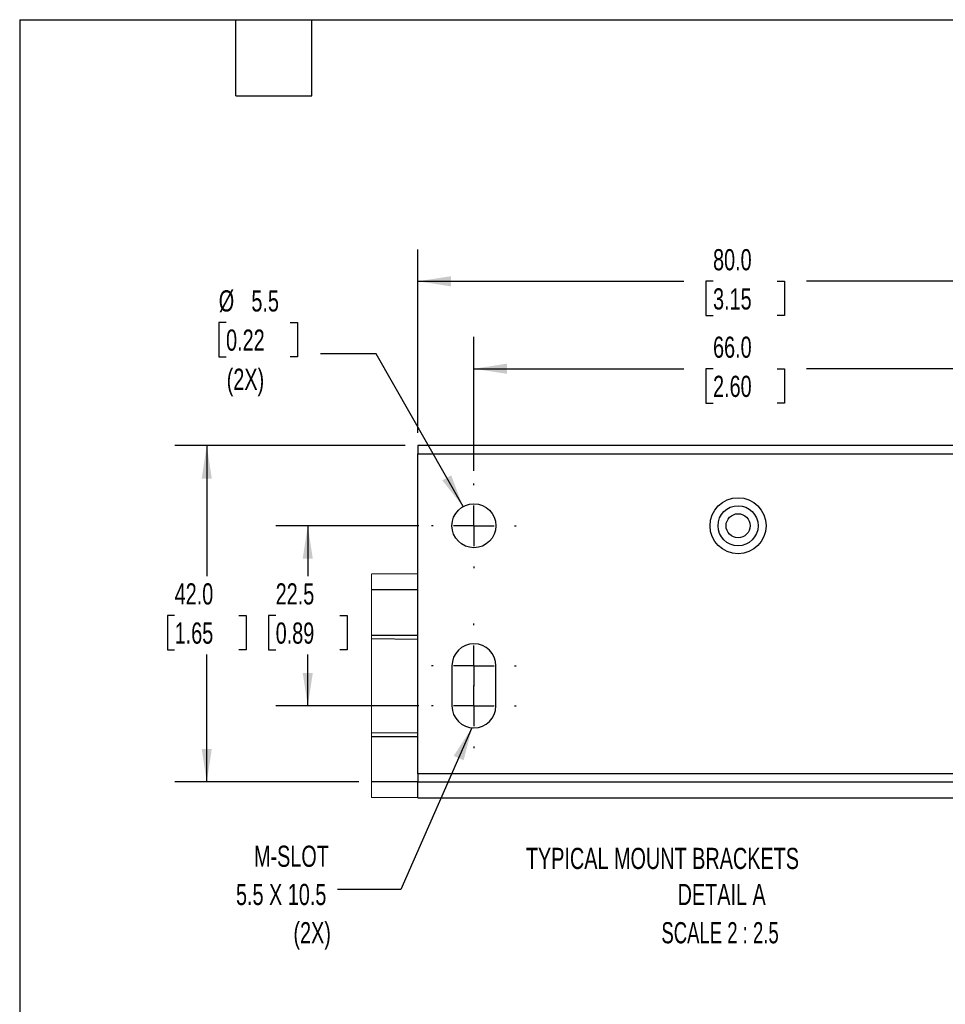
# Model space of a CAD drawing. Header units: millimetres. Extents: x 16 to 683, y 16 to 524.
# Tile 6 of 17: x 16 to 247, y 278 to 524. Entities that reach past the tile are written whole.
import ezdxf

# ---------------------------------------------------------------- set-up
doc = ezdxf.new("R2010")
doc.units = ezdxf.units.MM
doc.header["$LTSCALE"] = 2.5
doc.linetypes.add('CENTERX2', pattern=[20.32, 12.7, -2.54, 2.54, -2.54])
doc.layers.add('CENTER', color=40, linetype='CENTERX2')
doc.layers.add('DIMENSIONS', color=140, linetype='Continuous', lineweight=25)
doc.layers.add('TEXT', color=140, linetype='Continuous', lineweight=25)
doc.styles.add('SLDTEXTSTYLE0', font='TXT', dxfattribs={"width": 0.7})
doc.styles.add('SLDTEXTSTYLE2', font='TXT', dxfattribs={"width": 0.653846})
doc.dimstyles.new('SLDDIMSTYLE2', dxfattribs={"dimtxt": 0.18, "dimasz": 8.255, "dimexe": 0, "dimexo": 0.0625, "dimgap": 0, "dimtad": 0, "dimtih": 1, "dimtoh": 1, "dimdec": 0, "dimrnd": 1e-09, "dimzin": 0, "dimdsep": 46, "dimtxsty": 'Standard', "dimsah": 1, "dimcen": 0.09, "dimadec": 0, "dimazin": 0, "dimtfac": 8.255, "dimtdec": 0, "dimtofl": 0, "dimtmove": 0, "dimatfit": 3, "dimfxl": 0, "dimfrac": 2, "dimtolj": 1, "dimtzin": 0, "dimarcsym": 0})
doc.dimstyles.new('SLDDIMSTYLE5', dxfattribs={"dimtxt": 5.39502, "dimasz": 8.255, "dimexe": 0, "dimexo": 0.0625, "dimgap": 1.348755, "dimtad": 0, "dimtih": 1, "dimtoh": 1, "dimlfac": 0.5, "dimrnd": 1e-09, "dimzin": 4, "dimdsep": 46, "dimtxsty": 'SLDTEXTSTYLE0', "dimsah": 1, "dimcen": 0.09, "dimadec": 0, "dimazin": 1, "dimtfac": 1, "dimtofl": 0, "dimtmove": 0, "dimatfit": 3, "dimfxl": 0, "dimfrac": 2, "dimtolj": 1, "dimtzin": 12, "dimarcsym": 0})
doc.dimstyles.new('SLDDIMSTYLE6', dxfattribs={"dimtxt": 5.39502, "dimasz": 8.255, "dimexe": 0, "dimexo": 0.0625, "dimgap": 1.348755, "dimtad": 0, "dimtih": 1, "dimtoh": 1, "dimlfac": 0.5, "dimrnd": 1e-09, "dimzin": 12, "dimdsep": 46, "dimtxsty": 'SLDTEXTSTYLE0', "dimsah": 1, "dimcen": 0.09, "dimadec": 0, "dimazin": 3, "dimtfac": 1, "dimtofl": 0, "dimtmove": 0, "dimatfit": 3, "dimfxl": 0, "dimfrac": 2, "dimtolj": 1, "dimtzin": 12, "dimarcsym": 0})
doc.dimstyles.new('SLDDIMSTYLE7', dxfattribs={"dimtxt": 5.39502, "dimasz": 8.255, "dimexe": 0, "dimexo": 0.0625, "dimgap": 1.348755, "dimtad": 0, "dimtih": 1, "dimtoh": 1, "dimlfac": 0.5, "dimrnd": 1e-09, "dimzin": 12, "dimdsep": 46, "dimtxsty": 'SLDTEXTSTYLE0', "dimsah": 1, "dimcen": 0, "dimadec": 0, "dimazin": 3, "dimtfac": 1, "dimtofl": 0, "dimtmove": 0, "dimatfit": 3, "dimfxl": 0, "dimfrac": 2, "dimtolj": 1, "dimtzin": 12, "dimarcsym": 0})

# ---------------------------------------------------------------- blocks, each defined once
blk = doc.blocks.new('_D_7')
at = {"layer": 'DIMENSIONS'}
for p, q in [((129.38, 411.23), (129.38, 444.63)), ((261.38, 411.23), (261.38, 444.63)), ((129.38, 436.69), (181.82, 436.69)), ((189.13, 436.69), (187.32, 436.69)), ((187.32, 436.69), (187.32, 428.12)), ((205.16, 436.69), (206.97, 436.69)), ((206.97, 436.69), (206.97, 428.12)), ((261.38, 436.69), (212.47, 436.69)), ((187.32, 428.12), (189.13, 428.12)), ((206.97, 428.12), (205.16, 428.12))]:
    blk.add_line(p, q, dxfattribs=at)
for points in [[(129.38, 436.69), (137.64, 435.42), (137.64, 437.96)], [(261.38, 436.69), (253.13, 437.96), (253.13, 435.42)]]:
    blk.add_solid(points, dxfattribs=at)
at = {"layer": 'DIMENSIONS', "char_height": 5.292, "attachment_point": 1, "style": 'SLDTEXTSTYLE0'}
for s, insert in [('66.0', (189.13, 444.72)), ('2.60', (189.13, 434.94))]:
    blk.add_mtext(s, dxfattribs=dict(at, insert=insert))
blk = doc.blocks.new('_D_8')
at = {"layer": 'DIMENSIONS'}
for p, q in [((115.38, 420.65), (115.38, 466.48)), ((275.38, 420.65), (275.38, 466.48)), ((115.38, 458.54), (181.82, 458.54)), ((189.13, 458.54), (187.32, 458.54)), ((187.32, 458.54), (187.32, 449.96)), ((205.16, 458.54), (206.97, 458.54)), ((206.97, 458.54), (206.97, 449.96)), ((275.38, 458.54), (212.47, 458.54)), ((187.32, 449.96), (189.13, 449.96)), ((206.97, 449.96), (205.16, 449.96))]:
    blk.add_line(p, q, dxfattribs=at)
for points in [[(115.38, 458.54), (123.64, 457.27), (123.64, 459.81)], [(275.38, 458.54), (267.13, 459.81), (267.13, 457.27)]]:
    blk.add_solid(points, dxfattribs=at)
at = {"layer": 'DIMENSIONS', "char_height": 5.292, "attachment_point": 1, "style": 'SLDTEXTSTYLE0'}
for s, insert in [('80.0', (189.13, 466.57)), ('3.15', (189.13, 456.78))]:
    blk.add_mtext(s, dxfattribs=dict(at, insert=insert))
blk = doc.blocks.new('_D_9')
at = {"layer": 'DIMENSIONS'}
for p, q in [((115.63, 397.48), (79.92, 397.48)), ((87.86, 397.48), (87.86, 384.85)), ((79.84, 375.07), (78.03, 375.07)), ((78.03, 375.07), (78.03, 366.49)), ((95.88, 375.07), (97.69, 375.07)), ((97.69, 375.07), (97.69, 366.49)), ((78.03, 366.49), (79.84, 366.49)), ((97.69, 366.49), (95.88, 366.49)), ((87.86, 352.48), (87.86, 365.28)), ((115.63, 352.48), (79.92, 352.48))]:
    blk.add_line(p, q, dxfattribs=at)
for points in [[(87.86, 397.48), (86.59, 389.22), (89.13, 389.22)], [(87.86, 352.48), (89.13, 360.73), (86.59, 360.73)]]:
    blk.add_solid(points, dxfattribs=at)
at = {"layer": 'DIMENSIONS', "char_height": 5.292, "attachment_point": 1, "style": 'SLDTEXTSTYLE0'}
for s, insert in [('22.5', (79.84, 383.1)), ('0.89', (79.84, 373.31))]:
    blk.add_mtext(s, dxfattribs=dict(at, insert=insert))
blk = doc.blocks.new('_D_10')
at = {"layer": 'DIMENSIONS'}
for p, q in [((112.21, 417.48), (54.68, 417.48)), ((62.62, 417.48), (62.62, 384.85)), ((54.6, 375.07), (52.79, 375.07)), ((52.79, 375.07), (52.79, 366.49)), ((70.63, 375.07), (72.45, 375.07)), ((72.45, 375.07), (72.45, 366.49)), ((52.79, 366.49), (54.6, 366.49)), ((72.45, 366.49), (70.63, 366.49)), ((62.62, 333.48), (62.62, 365.28)), ((100.63, 333.48), (54.68, 333.48))]:
    blk.add_line(p, q, dxfattribs=at)
for points in [[(62.62, 417.48), (61.35, 409.22), (63.89, 409.22)], [(62.62, 333.48), (63.89, 341.73), (61.35, 341.73)]]:
    blk.add_solid(points, dxfattribs=at)
at = {"layer": 'DIMENSIONS', "char_height": 5.292, "attachment_point": 1, "style": 'SLDTEXTSTYLE0'}
for s, insert in [('42.0', (54.6, 383.1)), ('1.65', (54.6, 373.31))]:
    blk.add_mtext(s, dxfattribs=dict(at, insert=insert))
blk = doc.blocks.new('_D_11')
at = {"layer": 'DIMENSIONS'}
for p, q in [((67.45, 448.25), (65.64, 448.25)), ((65.64, 448.25), (65.64, 439.67)), ((83.49, 448.25), (85.3, 448.25)), ((85.3, 448.25), (85.3, 439.67)), ((104.97, 440.41), (91.08, 440.41)), ((126.66, 402.26), (104.97, 440.41)), ((65.64, 439.67), (67.45, 439.67)), ((85.3, 439.67), (83.49, 439.67))]:
    blk.add_line(p, q, dxfattribs=at)
blk.add_solid([(126.66, 402.26), (123.69, 410.06), (121.48, 408.81)], dxfattribs=at)
at = {"layer": 'DIMENSIONS', "char_height": 5.292, "attachment_point": 1, "style": 'SLDTEXTSTYLE0'}
for s, insert in [('%%c', (65.62, 456.28)), ('5.5', (73.77, 456.28)), ('0.22', (67.45, 446.49)), ('(2X)', (67.61, 436.71))]:
    blk.add_mtext(s, dxfattribs=dict(at, insert=insert))
blk = doc.blocks.new('SW_CENTERMARKSYMBOL_3')
at = {"layer": 'CENTER', "color": 0}
for p, q in [((0, 10.16), (0, 10.58)), ((0, 0), (0, 5.08)), ((-10.16, 0), (-10.58, 0)), ((0, 0), (-5.08, 0)), ((0, 0), (0, -5.08)), ((0, 0), (5.08, 0)), ((10.16, 0), (10.58, 0)), ((0, -10.16), (0, -10.58))]:
    blk.add_line(p, q, dxfattribs=at)
blk = doc.blocks.new('SW_CENTERMARKSYMBOL_4')
at = {"layer": 'CENTER', "color": 0}
for p, q in [((0, 10.16), (0, 10.58)), ((0, 0), (0, 5.08)), ((-10.16, 0), (-10.58, 0)), ((0, 0), (-5.08, 0)), ((0, 0), (0, -5.08)), ((0, 0), (5.08, 0)), ((10.16, 0), (10.58, 0)), ((0, -10.16), (0, -10.58))]:
    blk.add_line(p, q, dxfattribs=at)
blk = doc.blocks.new('SW_CENTERMARKSYMBOL_5')
at = {"layer": 'CENTER', "color": 0}
for p, q in [((0, 10.16), (0, 10.58)), ((0, 0), (0, 5.08)), ((-10.16, 0), (-10.58, 0)), ((0, 0), (-5.08, 0)), ((0, 0), (0, -5.08)), ((0, 0), (5.08, 0)), ((10.16, 0), (10.58, 0)), ((0, -10.16), (0, -10.58))]:
    blk.add_line(p, q, dxfattribs=at)

msp = doc.modelspace()

# ---------------------------------------------------------------- linework, layer by layer
for p, q in [((275.382, 417.478), (115.382, 417.478)), ((115.382, 417.478), (115.382, 415.478)), ((115.382, 415.478), (275.382, 415.478)), ((115.382, 335.478), (115.382, 415.478)), ((115.382, 385.478), (103.808, 385.377)), ((115.382, 381.478), (103.808, 381.478)), ((103.808, 370.177), (115.382, 370.177)), ((103.808, 369.278), (115.382, 369.177)), ((123.882, 362.478), (123.882, 352.478)), ((134.882, 352.478), (134.882, 362.478)), ((115.382, 345.778), (103.808, 345.677)), ((115.382, 344.778), (103.808, 344.778)), ((115.382, 335.478), (115.382, 333.478)), ((275.382, 335.478), (115.382, 335.478)), ((115.382, 333.478), (103.808, 333.478)), ((115.382, 329.478), (115.382, 333.478)), ((115.382, 333.478), (275.382, 333.478)), ((115.382, 329.478), (103.808, 329.579)), ((115.382, 329.478), (286.16, 329.478))]:
    msp.add_line(p, q)
at = {"color": 7, "linetype": 'Continuous', "lineweight": 18}
msp.add_line((103.808, 385.377), (103.808, 329.579), dxfattribs=at)
for centre, radius in [((195.382, 397.478), 7), ((129.382, 397.478), 5.5), ((195.382, 397.478), 5), ((195.382, 397.478), 3)]:
    msp.add_circle(centre, radius)
for centre, start, end in [((129.382, 362.478), 0.00016, 179.99984), ((129.382, 352.478), 180.00023, 359.99977)]:
    msp.add_arc(centre, 5.5, start, end)
at = {"layer": 'TEXT'}
for p, q in [((15.875, 523.875), (682.625, 523.875)), ((15.875, 523.875), (15.875, 15.875)), ((69.85, 504.825), (69.85, 523.875)), ((88.9, 504.825), (88.9, 523.875)), ((69.85, 504.825), (88.9, 504.825))]:
    msp.add_line(p, q, dxfattribs=at)

# ---------------------------------------------------------------- block references
at = {"layer": 'CENTER'}
for name, p in [('SW_CENTERMARKSYMBOL_5', (129.382, 397.478)), ('SW_CENTERMARKSYMBOL_4', (129.382, 362.478)), ('SW_CENTERMARKSYMBOL_3', (129.382, 352.478))]:
    msp.add_blockref(name, p, dxfattribs=at)

# ---------------------------------------------------------------- texts
at = {"layer": 'DIMENSIONS'}
for s, insert, char_height, attachment_point, style in [('M-SLOT', (93.131, 317.578), 5.2917, 3, 'SLDTEXTSTYLE0'), ('TYPICAL MOUNT BRACKETS', (142.36, 317.027), 5.29167, 1, 'SLDTEXTSTYLE0'), ('5.5 X 10.5', (92.506, 308.023), 5.2917, 3, 'SLDTEXTSTYLE0'), ('DETAIL A', (191.289, 308.023), 5.2917, 2, 'SLDTEXTSTYLE0'), ('(2X)', (93.638, 298.467), 5.2917, 3, 'SLDTEXTSTYLE0'), ('SCALE 2 : 2.5', (190.884, 298.467), 5.29167, 2, 'SLDTEXTSTYLE2')]:
    msp.add_mtext(s, dxfattribs=dict(at, insert=insert, char_height=char_height, attachment_point=attachment_point, style=style))

# ---------------------------------------------------------------- dimensions: what is measured, and where the dimension line sits
for base, p1, p2, angle, dimstyle, picture, middle in [((115.382, 458.538), (275.382, 417.478), (115.382, 417.478), 0, 'SLDDIMSTYLE5', '_D_8', (197.145, 458.538)), ((62.618, 417.478), (103.808, 333.478), (115.382, 417.478), 90, 'SLDDIMSTYLE5', '_D_10', (62.618, 375.067)), ((87.861, 352.478), (118.802, 397.478), (118.802, 352.478), 90, 'SLDDIMSTYLE6', '_D_9', (87.861, 375.067))]:
    dim = msp.add_linear_dim(base=base, p1=p1, p2=p2, angle=angle, dimstyle=dimstyle, dxfattribs=at)
    dim.commit()
    dim.dimension.update_dxf_attribs({"geometry": picture, "text_midpoint": middle, "dimtype": 160})
dim = msp.add_diameter_dim_2p(p1=(132.1, 392.697), p2=(126.663, 402.259), text='<>\\P(2X)', dimstyle='SLDDIMSTYLE7', dxfattribs=at)
dim.commit()
dim.dimension.update_dxf_attribs({"geometry": '_D_11', "text_midpoint": (75.47, 443.2), "dimtype": 163})
dim = msp.add_linear_dim(base=(261.382, 436.692), p1=(129.382, 408.058), p2=(261.382, 408.058), dimstyle='SLDDIMSTYLE5', dxfattribs=at)
dim.commit()
dim.dimension.update_dxf_attribs({"geometry": '_D_7', "text_midpoint": (197.145, 436.692), "dimtype": 160})

# ---------------------------------------------------------------- leaders
msp.add_leader([(128.887, 347), (111.133, 306.654), (95.258, 306.654)], dimstyle='SLDDIMSTYLE2', dxfattribs=at)

doc.saveas('drawing.dxf')
